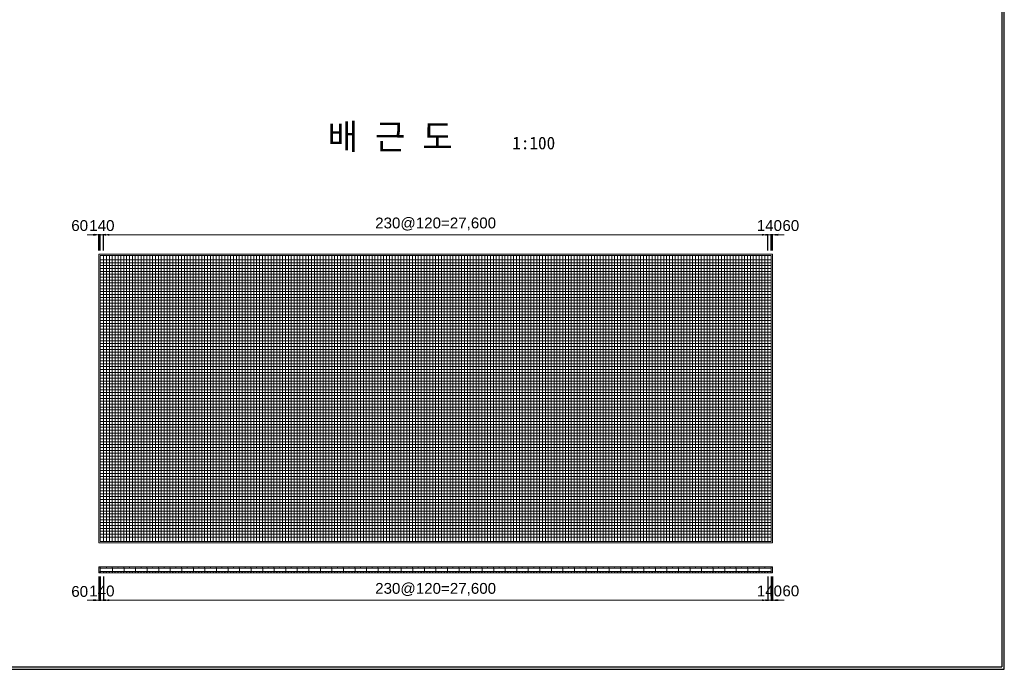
# Model space of a CAD drawing. Header units: metres. Extents: x 674733 to 752233, y -201459 to -147459.
# Tile 5 of 7: x 711313 to 752233, y -201459 to -174463. Entities that reach past the tile are written whole.
import ezdxf
from ezdxf.enums import TextEntityAlignment as Align

# ---------------------------------------------------------------- set-up
doc = ezdxf.new("R2010")
doc.units = ezdxf.units.M
doc.header["$MEASUREMENT"] = 0
doc.layers.get('Defpoints').update_dxf_attribs({"lineweight": 0})
for name, color, linetype, lineweight in [('A-DIM01', 1, 'Continuous', 0), ('Concrete', 4, 'Continuous', 0), ('L3', 6, 'Continuous', 0), ('Text', 3, 'Continuous', 0)]:
    doc.layers.add(name, color=color, linetype=linetype, lineweight=lineweight)
doc.styles.get("Standard").update_dxf_attribs({"font": 'txt', "height": 5})
doc.styles.add('style2', font='arial.ttf')
doc.styles.add('돋움', font='txt')
doc.dimstyles.new('DIM01', dxfattribs={"dimtxt": 3.5, "dimasz": 0.8, "dimexe": 2, "dimexo": 10, "dimgap": 1.25, "dimtad": 1, "dimdec": 0, "dimzin": 0, "dimtxsty": '돋움', "dimcen": 0.09, "dimclrd": 1, "dimclre": 1, "dimclrt": 256, "dimadec": 0, "dimazin": 0, "dimtfac": 0.072, "dimtdec": 0, "dimtix": 1, "dimtmove": 2, "dimatfit": 3, "dimfxl": 1, "dimtolj": 1, "dimtzin": 0, "dimlwd": -1, "dimarcsym": 0})

# ---------------------------------------------------------------- blocks, each defined once
blk = doc.blocks.new('*D380')
at = {"layer": 'A-DIM01', "color": 1}
for p, q in [((714359, -183401), (714119, -183401)), ((714599, -183401), (714659, -183401)), ((714899, -183401), (715139, -183401))]:
    blk.add_line(p, q, dxfattribs=at)
at = {"layer": 'A-DIM01', "color": 1, "lineweight": -2}
for p, q in [((714599, -184052), (714599, -183371)), ((714659, -184052), (714659, -183371))]:
    blk.add_line(p, q, dxfattribs=at)
at = {"layer": 'A-DIM01', "color": 1}
for points in [[(714359, -183361), (714359, -183441), (714599, -183401)], [(714899, -183361), (714899, -183441), (714659, -183401)]]:
    blk.add_solid(points, dxfattribs=at)
at = {"layer": 'Defpoints', "color": 0}
for p in [(714659, -183401), (714599, -184202), (714659, -184202)]:
    blk.add_point(p, dxfattribs=at)
at = {"layer": 'A-DIM01', "color": 7, "insert": (713807, -183021), "char_height": 450, "attachment_point": 5, "style": 'style2'}
blk.add_mtext('\\A1;60', dxfattribs=at)
blk = doc.blocks.new('*D382')
at = {"layer": 'A-DIM01', "color": 1}
for p, q in [((714419, -183401), (714179, -183401)), ((714659, -183401), (714799, -183401)), ((715039, -183401), (715279, -183401))]:
    blk.add_line(p, q, dxfattribs=at)
at = {"layer": 'A-DIM01', "color": 1, "lineweight": -2}
for p, q in [((714659, -184052), (714659, -183371)), ((714799, -184052), (714799, -183371))]:
    blk.add_line(p, q, dxfattribs=at)
at = {"layer": 'A-DIM01', "color": 1}
for points in [[(714419, -183361), (714419, -183441), (714659, -183401)], [(715039, -183361), (715039, -183441), (714799, -183401)]]:
    blk.add_solid(points, dxfattribs=at)
at = {"layer": 'Defpoints', "color": 0}
for p in [(714799, -183401), (714659, -184202), (714799, -184202)]:
    blk.add_point(p, dxfattribs=at)
at = {"layer": 'A-DIM01', "color": 7, "insert": (714729, -183021), "char_height": 450, "attachment_point": 5, "style": 'style2'}
blk.add_mtext('\\A1;140', dxfattribs=at)
blk = doc.blocks.new('*D384')
at = {"layer": 'A-DIM01', "color": 1}
for p, q in [((742299, -183401), (742059, -183401)), ((742539, -183401), (742599, -183401)), ((742839, -183401), (743079, -183401))]:
    blk.add_line(p, q, dxfattribs=at)
at = {"layer": 'A-DIM01', "color": 1, "lineweight": -2}
for p, q in [((742539, -184052), (742539, -183371)), ((742599, -184052), (742599, -183371))]:
    blk.add_line(p, q, dxfattribs=at)
at = {"layer": 'A-DIM01', "color": 1}
for points in [[(742299, -183361), (742299, -183441), (742539, -183401)], [(742839, -183361), (742839, -183441), (742599, -183401)]]:
    blk.add_solid(points, dxfattribs=at)
at = {"layer": 'Defpoints', "color": 0}
for p in [(742599, -183401), (742539, -184202), (742599, -184202)]:
    blk.add_point(p, dxfattribs=at)
at = {"layer": 'A-DIM01', "color": 7, "insert": (743361, -183021), "char_height": 450, "attachment_point": 5, "style": 'style2'}
blk.add_mtext('\\A1;60', dxfattribs=at)
blk = doc.blocks.new('*D386')
at = {"layer": 'A-DIM01', "color": 1}
for p, q in [((742159, -183401), (741919, -183401)), ((742399, -183401), (742539, -183401)), ((742779, -183401), (743019, -183401))]:
    blk.add_line(p, q, dxfattribs=at)
at = {"layer": 'A-DIM01', "color": 1, "lineweight": -2}
for p, q in [((742399, -184052), (742399, -183371)), ((742539, -184052), (742539, -183371))]:
    blk.add_line(p, q, dxfattribs=at)
at = {"layer": 'A-DIM01', "color": 1}
for points in [[(742159, -183361), (742159, -183441), (742399, -183401)], [(742779, -183361), (742779, -183441), (742539, -183401)]]:
    blk.add_solid(points, dxfattribs=at)
at = {"layer": 'Defpoints', "color": 0}
for p in [(742539, -183401), (742399, -184202), (742539, -184202)]:
    blk.add_point(p, dxfattribs=at)
at = {"layer": 'A-DIM01', "color": 7, "insert": (742469, -183021), "char_height": 450, "attachment_point": 5, "style": 'style2'}
blk.add_mtext('\\A1;140', dxfattribs=at)
blk = doc.blocks.new('*D388')
at = {"layer": 'A-DIM01', "color": 1, "lineweight": -2}
for p, q in [((714799, -184052), (714799, -183371)), ((742399, -184052), (742399, -183371))]:
    blk.add_line(p, q, dxfattribs=at)
at = {"layer": 'A-DIM01', "color": 1}
blk.add_line((715039, -183401), (742159, -183401), dxfattribs=at)
for points in [[(715039, -183361), (715039, -183441), (714799, -183401)], [(742159, -183361), (742159, -183441), (742399, -183401)]]:
    blk.add_solid(points, dxfattribs=at)
at = {"layer": 'Defpoints', "color": 0}
for p in [(742399, -183401), (714799, -184202), (742399, -184202)]:
    blk.add_point(p, dxfattribs=at)
at = {"layer": 'A-DIM01', "color": 7, "insert": (728599, -182956), "char_height": 450, "attachment_point": 5, "style": 'style2'}
blk.add_mtext('\\A1;230@120=27,600', dxfattribs=at)
blk = doc.blocks.new('*D390')
at = {"layer": 'A-DIM01', "color": 1, "lineweight": -2}
for p, q in [((714599, -197602), (714599, -198617)), ((714659, -197936), (714659, -198617))]:
    blk.add_line(p, q, dxfattribs=at)
at = {"layer": 'A-DIM01', "color": 1}
for p, q in [((714359, -198587), (714119, -198587)), ((714599, -198587), (714659, -198587)), ((714899, -198587), (715139, -198587))]:
    blk.add_line(p, q, dxfattribs=at)
for points in [[(714359, -198547), (714359, -198627), (714599, -198587)], [(714899, -198547), (714899, -198627), (714659, -198587)]]:
    blk.add_solid(points, dxfattribs=at)
at = {"layer": 'Defpoints', "color": 0}
for p in [(714599, -197452), (714659, -197786), (714659, -198587)]:
    blk.add_point(p, dxfattribs=at)
at = {"layer": 'A-DIM01', "color": 7, "insert": (713807, -198226), "char_height": 450, "attachment_point": 5, "style": 'style2'}
blk.add_mtext('\\A1;60', dxfattribs=at)
blk = doc.blocks.new('*D392')
at = {"layer": 'A-DIM01', "color": 1, "lineweight": -2}
for p, q in [((714659, -197602), (714659, -198617)), ((714799, -197936), (714799, -198617))]:
    blk.add_line(p, q, dxfattribs=at)
at = {"layer": 'A-DIM01', "color": 1}
for p, q in [((714419, -198587), (714179, -198587)), ((714659, -198587), (714799, -198587)), ((715039, -198587), (715279, -198587))]:
    blk.add_line(p, q, dxfattribs=at)
for points in [[(714419, -198547), (714419, -198627), (714659, -198587)], [(715039, -198547), (715039, -198627), (714799, -198587)]]:
    blk.add_solid(points, dxfattribs=at)
at = {"layer": 'Defpoints', "color": 0}
for p in [(714659, -197452), (714799, -197786), (714799, -198587)]:
    blk.add_point(p, dxfattribs=at)
at = {"layer": 'A-DIM01', "color": 7, "insert": (714729, -198207), "char_height": 450, "attachment_point": 5, "style": 'style2'}
blk.add_mtext('\\A1;140', dxfattribs=at)
blk = doc.blocks.new('*D394')
at = {"layer": 'A-DIM01', "color": 1, "lineweight": -2}
for p, q in [((742539, -197602), (742539, -198617)), ((742599, -197602), (742599, -198617))]:
    blk.add_line(p, q, dxfattribs=at)
at = {"layer": 'A-DIM01', "color": 1}
for p, q in [((742299, -198587), (742059, -198587)), ((742539, -198587), (742599, -198587)), ((742839, -198587), (743079, -198587))]:
    blk.add_line(p, q, dxfattribs=at)
for points in [[(742299, -198547), (742299, -198627), (742539, -198587)], [(742839, -198547), (742839, -198627), (742599, -198587)]]:
    blk.add_solid(points, dxfattribs=at)
at = {"layer": 'Defpoints', "color": 0}
for p in [(742539, -197452), (742599, -197452), (742599, -198587)]:
    blk.add_point(p, dxfattribs=at)
at = {"layer": 'A-DIM01', "color": 7, "insert": (743361, -198203), "char_height": 450, "attachment_point": 5, "style": 'style2'}
blk.add_mtext('\\A1;60', dxfattribs=at)
blk = doc.blocks.new('*D396')
at = {"layer": 'A-DIM01', "color": 1, "lineweight": -2}
for p, q in [((742399, -197936), (742399, -198617)), ((742539, -197936), (742539, -198617))]:
    blk.add_line(p, q, dxfattribs=at)
at = {"layer": 'A-DIM01', "color": 1}
for p, q in [((742159, -198587), (741919, -198587)), ((742399, -198587), (742539, -198587)), ((742779, -198587), (743019, -198587))]:
    blk.add_line(p, q, dxfattribs=at)
for points in [[(742159, -198547), (742159, -198627), (742399, -198587)], [(742779, -198547), (742779, -198627), (742539, -198587)]]:
    blk.add_solid(points, dxfattribs=at)
at = {"layer": 'Defpoints', "color": 0}
for p in [(742399, -197786), (742539, -197786), (742539, -198587)]:
    blk.add_point(p, dxfattribs=at)
at = {"layer": 'A-DIM01', "color": 7, "insert": (742469, -198207), "char_height": 450, "attachment_point": 5, "style": 'style2'}
blk.add_mtext('\\A1;140', dxfattribs=at)
blk = doc.blocks.new('*D398')
at = {"layer": 'A-DIM01', "color": 1, "lineweight": -2}
for p, q in [((714799, -197602), (714799, -198617)), ((742399, -197602), (742399, -198617))]:
    blk.add_line(p, q, dxfattribs=at)
at = {"layer": 'A-DIM01', "color": 1}
blk.add_line((715039, -198587), (742159, -198587), dxfattribs=at)
for points in [[(715039, -198547), (715039, -198627), (714799, -198587)], [(742159, -198547), (742159, -198627), (742399, -198587)]]:
    blk.add_solid(points, dxfattribs=at)
at = {"layer": 'Defpoints', "color": 0}
for p in [(714799, -197452), (742399, -197452), (742399, -198587)]:
    blk.add_point(p, dxfattribs=at)
at = {"layer": 'A-DIM01', "color": 7, "insert": (728599, -198141), "char_height": 450, "attachment_point": 5, "style": 'style2'}
blk.add_mtext('\\A1;230@120=27,600', dxfattribs=at)

msp = doc.modelspace()

# ---------------------------------------------------------------- linework, layer by layer
for p, q in [((752132.9, -147558.6), (752132.9, -201358.6)), ((752232.9, -201458.6), (752232.9, -147458.6)), ((674732.9, -201458.6), (752232.9, -201458.6)), ((674832.9, -201358.6), (752132.9, -201358.6))]:
    msp.add_line(p, q)
at = {"layer": 'Concrete'}
for p, q in [((714599, -184202), (727949, -184202)), ((714599, -196202), (714599, -184202)), ((727949, -184202), (742599, -184202)), ((742599, -184202), (742599, -196202)), ((714599, -196202), (727949, -196202)), ((727949, -196202), (742599, -196202)), ((714599, -197202), (725031.5, -197202)), ((714599, -197202), (714599, -197452)), ((725031.5, -197202), (742599, -197202)), ((742599, -197202), (742599, -197452)), ((714599, -197452), (725031.5, -197452)), ((725031.5, -197452), (742599, -197452))]:
    msp.add_line(p, q, dxfattribs=at)
at = {"layer": 'L3'}
for p, q in [((714659, -184262), (727949, -184262)), ((714659, -196142), (714659, -184262)), ((714659, -184442), (727949, -184442)), ((714799, -196142), (714799, -184262)), ((714919, -196142), (714919, -184262)), ((715039, -196142), (715039, -184262)), ((715159, -196142), (715159, -184262)), ((715279, -196142), (715279, -184262)), ((715399, -196142), (715399, -184262)), ((715519, -196142), (715519, -184262)), ((715639, -196142), (715639, -184262)), ((715759, -196142), (715759, -184262)), ((715879, -196142), (715879, -184262)), ((715999, -196142), (715999, -184262)), ((716119, -196142), (716119, -184262)), ((716239, -196142), (716239, -184262)), ((716359, -196142), (716359, -184262)), ((716479, -196142), (716479, -184262)), ((716599, -196142), (716599, -184262)), ((716719, -196142), (716719, -184262)), ((716839, -196142), (716839, -184262)), ((716959, -196142), (716959, -184262)), ((717079, -196142), (717079, -184262)), ((717199, -196142), (717199, -184262)), ((717319, -196142), (717319, -184262)), ((717439, -196142), (717439, -184262)), ((717559, -196142), (717559, -184262)), ((717679, -196142), (717679, -184262)), ((717799, -196142), (717799, -184262)), ((717919, -196142), (717919, -184262)), ((718039, -196142), (718039, -184262)), ((718159, -196142), (718159, -184262)), ((718279, -196142), (718279, -184262)), ((718399, -196142), (718399, -184262)), ((718519, -196142), (718519, -184262)), ((718639, -196142), (718639, -184262)), ((718759, -196142), (718759, -184262)), ((718879, -196142), (718879, -184262)), ((718999, -196142), (718999, -184262)), ((719119, -196142), (719119, -184262)), ((719239, -196142), (719239, -184262)), ((719359, -196142), (719359, -184262)), ((719479, -196142), (719479, -184262)), ((719599, -196142), (719599, -184262)), ((719719, -196142), (719719, -184262)), ((719839, -196142), (719839, -184262)), ((719959, -196142), (719959, -184262)), ((720079, -196142), (720079, -184262)), ((720199, -196142), (720199, -184262)), ((720319, -196142), (720319, -184262)), ((720439, -196142), (720439, -184262)), ((720559, -196142), (720559, -184262)), ((720679, -196142), (720679, -184262)), ((720799, -196142), (720799, -184262)), ((720919, -196142), (720919, -184262)), ((721039, -196142), (721039, -184262)), ((721159, -196142), (721159, -184262)), ((721279, -196142), (721279, -184262)), ((721399, -196142), (721399, -184262)), ((721519, -196142), (721519, -184262)), ((721639, -196142), (721639, -184262)), ((721759, -196142), (721759, -184262)), ((721879, -196142), (721879, -184262)), ((721999, -196142), (721999, -184262)), ((722119, -196142), (722119, -184262)), ((722239, -196142), (722239, -184262)), ((722359, -196142), (722359, -184262)), ((722479, -196142), (722479, -184262)), ((722599, -196142), (722599, -184262)), ((722719, -196142), (722719, -184262)), ((722839, -196142), (722839, -184262)), ((722959, -196142), (722959, -184262)), ((723079, -196142), (723079, -184262)), ((723199, -196142), (723199, -184262)), ((723319, -196142), (723319, -184262)), ((723439, -196142), (723439, -184262)), ((723559, -196142), (723559, -184262)), ((723679, -196142), (723679, -184262)), ((723799, -196142), (723799, -184262)), ((723919, -196142), (723919, -184262)), ((724039, -196142), (724039, -184262)), ((724159, -196142), (724159, -184262)), ((724279, -196142), (724279, -184262)), ((724399, -196142), (724399, -184262)), ((724519, -196142), (724519, -184262)), ((724639, -196142), (724639, -184262)), ((724759, -196142), (724759, -184262)), ((724879, -196142), (724879, -184262)), ((724999, -196142), (724999, -184262)), ((725119, -196142), (725119, -184262)), ((725239, -196142), (725239, -184262)), ((725359, -196142), (725359, -184262)), ((725479, -196142), (725479, -184262)), ((725599, -196142), (725599, -184262)), ((725719, -196142), (725719, -184262)), ((725839, -196142), (725839, -184262)), ((725959, -196142), (725959, -184262)), ((726079, -196142), (726079, -184262)), ((726199, -196142), (726199, -184262)), ((726319, -196142), (726319, -184262)), ((726439, -196142), (726439, -184262)), ((726559, -196142), (726559, -184262)), ((726679, -196142), (726679, -184262)), ((726799, -196142), (726799, -184262)), ((726919, -196142), (726919, -184262)), ((727039, -196142), (727039, -184262)), ((727159, -196142), (727159, -184262)), ((727279, -196142), (727279, -184262)), ((727399, -196142), (727399, -184262)), ((727519, -196142), (727519, -184262)), ((727639, -196142), (727639, -184262)), ((727759, -196142), (727759, -184262)), ((727879, -196142), (727879, -184262)), ((727949, -184262), (742539, -184262)), ((727949, -184442), (742539, -184442)), ((727999, -196142), (727999, -184262)), ((728119, -196142), (728119, -184262)), ((728239, -196142), (728239, -184262)), ((728359, -196142), (728359, -184262)), ((728479, -196142), (728479, -184262)), ((728599, -196142), (728599, -184262)), ((728719, -196142), (728719, -184262)), ((728839, -196142), (728839, -184262)), ((728959, -196142), (728959, -184262)), ((729079, -196142), (729079, -184262)), ((729199, -196142), (729199, -184262)), ((729319, -196142), (729319, -184262)), ((729439, -196142), (729439, -184262)), ((729559, -196142), (729559, -184262)), ((729679, -196142), (729679, -184262)), ((729799, -196142), (729799, -184262)), ((729919, -196142), (729919, -184262)), ((730039, -196142), (730039, -184262)), ((730159, -196142), (730159, -184262)), ((730279, -196142), (730279, -184262)), ((730399, -196142), (730399, -184262)), ((730519, -196142), (730519, -184262)), ((730639, -196142), (730639, -184262)), ((730759, -196142), (730759, -184262)), ((730879, -196142), (730879, -184262)), ((730999, -196142), (730999, -184262)), ((731119, -196142), (731119, -184262)), ((731239, -196142), (731239, -184262)), ((731359, -196142), (731359, -184262)), ((731479, -196142), (731479, -184262)), ((731599, -196142), (731599, -184262)), ((731719, -196142), (731719, -184262)), ((731839, -196142), (731839, -184262)), ((731959, -196142), (731959, -184262)), ((732079, -196142), (732079, -184262)), ((732199, -196142), (732199, -184262)), ((732319, -196142), (732319, -184262)), ((732439, -196142), (732439, -184262)), ((732559, -196142), (732559, -184262)), ((732679, -196142), (732679, -184262)), ((732799, -196142), (732799, -184262)), ((732919, -196142), (732919, -184262)), ((733039, -196142), (733039, -184262)), ((733159, -196142), (733159, -184262)), ((733279, -196142), (733279, -184262)), ((733399, -196142), (733399, -184262)), ((733519, -196142), (733519, -184262)), ((733639, -196142), (733639, -184262)), ((733759, -196142), (733759, -184262)), ((733879, -196142), (733879, -184262)), ((733999, -196142), (733999, -184262)), ((734119, -196142), (734119, -184262)), ((734239, -196142), (734239, -184262)), ((734359, -196142), (734359, -184262)), ((734479, -196142), (734479, -184262)), ((734599, -196142), (734599, -184262)), ((734719, -196142), (734719, -184262)), ((734839, -196142), (734839, -184262)), ((734959, -196142), (734959, -184262)), ((735079, -196142), (735079, -184262)), ((735199, -196142), (735199, -184262)), ((735319, -196142), (735319, -184262)), ((735439, -196142), (735439, -184262)), ((735559, -196142), (735559, -184262)), ((735679, -196142), (735679, -184262)), ((735799, -196142), (735799, -184262)), ((735919, -196142), (735919, -184262)), ((736039, -196142), (736039, -184262)), ((736159, -196142), (736159, -184262)), ((736279, -196142), (736279, -184262)), ((736399, -196142), (736399, -184262)), ((736519, -196142), (736519, -184262)), ((736639, -196142), (736639, -184262)), ((736759, -196142), (736759, -184262)), ((736879, -196142), (736879, -184262)), ((736999, -196142), (736999, -184262)), ((737119, -196142), (737119, -184262)), ((737239, -196142), (737239, -184262)), ((737359, -196142), (737359, -184262)), ((737479, -196142), (737479, -184262)), ((737599, -196142), (737599, -184262)), ((737719, -196142), (737719, -184262)), ((737839, -196142), (737839, -184262)), ((737959, -196142), (737959, -184262)), ((738079, -196142), (738079, -184262)), ((738199, -196142), (738199, -184262)), ((738319, -196142), (738319, -184262)), ((738439, -196142), (738439, -184262)), ((738559, -196142), (738559, -184262)), ((738679, -196142), (738679, -184262)), ((738799, -196142), (738799, -184262)), ((738919, -196142), (738919, -184262)), ((739039, -196142), (739039, -184262)), ((739159, -196142), (739159, -184262)), ((739279, -196142), (739279, -184262)), ((739399, -196142), (739399, -184262)), ((739519, -196142), (739519, -184262)), ((739639, -196142), (739639, -184262)), ((739759, -196142), (739759, -184262)), ((739879, -196142), (739879, -184262)), ((739999, -196142), (739999, -184262)), ((740119, -196142), (740119, -184262)), ((740239, -196142), (740239, -184262)), ((740359, -196142), (740359, -184262)), ((740479, -196142), (740479, -184262)), ((740599, -196142), (740599, -184262)), ((740719, -196142), (740719, -184262)), ((740839, -196142), (740839, -184262)), ((740959, -196142), (740959, -184262)), ((741079, -196142), (741079, -184262)), ((741199, -196142), (741199, -184262)), ((741319, -196142), (741319, -184262)), ((741439, -196142), (741439, -184262)), ((741559, -196142), (741559, -184262)), ((741679, -196142), (741679, -184262)), ((741799, -196142), (741799, -184262)), ((741919, -196142), (741919, -184262)), ((742039, -196142), (742039, -184262)), ((742159, -196142), (742159, -184262)), ((742279, -196142), (742279, -184262)), ((742399, -196142), (742399, -184262)), ((742539, -196142), (742539, -184262)), ((714659, -184562), (727949, -184562)), ((714659, -184682), (727949, -184682)), ((714659, -184802), (727949, -184802)), ((714659, -184922), (727949, -184922)), ((727949, -184562), (742539, -184562)), ((727949, -184682), (742539, -184682)), ((727949, -184802), (742539, -184802)), ((727949, -184922), (742539, -184922)), ((714659, -185042), (727949, -185042)), ((714659, -185162), (727949, -185162)), ((714659, -185282), (727949, -185282)), ((727949, -185042), (742539, -185042)), ((727949, -185162), (742539, -185162)), ((727949, -185282), (742539, -185282)), ((714659, -185402), (727949, -185402)), ((714659, -185522), (727949, -185522)), ((714659, -185642), (727949, -185642)), ((714659, -185762), (727949, -185762)), ((727949, -185402), (742539, -185402)), ((727949, -185522), (742539, -185522)), ((727949, -185642), (742539, -185642)), ((727949, -185762), (742539, -185762)), ((714659, -185882), (727949, -185882)), ((714659, -186002), (727949, -186002)), ((714659, -186122), (727949, -186122)), ((727949, -185882), (742539, -185882)), ((727949, -186002), (742539, -186002)), ((727949, -186122), (742539, -186122)), ((714659, -186242), (727949, -186242)), ((714659, -186362), (727949, -186362)), ((714659, -186482), (727949, -186482)), ((727949, -186242), (742539, -186242)), ((727949, -186362), (742539, -186362)), ((727949, -186482), (742539, -186482)), ((714659, -186602), (727949, -186602)), ((714659, -186722), (727949, -186722)), ((714659, -186842), (727949, -186842)), ((714659, -186962), (727949, -186962)), ((727949, -186602), (742539, -186602)), ((727949, -186722), (742539, -186722)), ((727949, -186842), (742539, -186842)), ((727949, -186962), (742539, -186962)), ((714659, -187082), (727949, -187082)), ((714659, -187202), (727949, -187202)), ((714659, -187322), (727949, -187322)), ((727949, -187082), (742539, -187082)), ((727949, -187202), (742539, -187202)), ((727949, -187322), (742539, -187322)), ((714659, -187442), (727949, -187442)), ((714659, -187562), (727949, -187562)), ((714659, -187682), (727949, -187682)), ((714659, -187802), (727949, -187802)), ((727949, -187442), (742539, -187442)), ((727949, -187562), (742539, -187562)), ((727949, -187682), (742539, -187682)), ((727949, -187802), (742539, -187802)), ((714659, -187922), (727949, -187922)), ((714659, -188042), (727949, -188042)), ((714659, -188162), (727949, -188162)), ((727949, -187922), (742539, -187922)), ((727949, -188042), (742539, -188042)), ((727949, -188162), (742539, -188162)), ((714659, -188282), (727949, -188282)), ((714659, -188402), (727949, -188402)), ((714659, -188522), (727949, -188522)), ((727949, -188282), (742539, -188282)), ((727949, -188402), (742539, -188402)), ((727949, -188522), (742539, -188522)), ((714659, -188642), (727949, -188642)), ((714659, -188762), (727949, -188762)), ((714659, -188882), (727949, -188882)), ((714659, -189002), (727949, -189002)), ((727949, -188642), (742539, -188642)), ((727949, -188762), (742539, -188762)), ((727949, -188882), (742539, -188882)), ((727949, -189002), (742539, -189002)), ((714659, -189122), (727949, -189122)), ((714659, -189242), (727949, -189242)), ((714659, -189362), (727949, -189362)), ((727949, -189122), (742539, -189122)), ((727949, -189242), (742539, -189242)), ((727949, -189362), (742539, -189362)), ((714659, -189482), (727949, -189482)), ((714659, -189602), (727949, -189602)), ((714659, -189722), (727949, -189722)), ((714659, -189842), (727949, -189842)), ((727949, -189482), (742539, -189482)), ((727949, -189602), (742539, -189602)), ((727949, -189722), (742539, -189722)), ((727949, -189842), (742539, -189842)), ((714659, -189962), (727949, -189962)), ((714659, -190082), (727949, -190082)), ((714659, -190202), (727949, -190202)), ((727949, -189962), (742539, -189962)), ((727949, -190082), (742539, -190082)), ((727949, -190202), (742539, -190202)), ((714659, -190322), (727949, -190322)), ((714659, -190442), (727949, -190442)), ((714659, -190562), (727949, -190562)), ((714659, -190682), (727949, -190682)), ((727949, -190322), (742539, -190322)), ((727949, -190442), (742539, -190442)), ((727949, -190562), (742539, -190562)), ((727949, -190682), (742539, -190682)), ((714659, -190802), (727949, -190802)), ((714659, -190922), (727949, -190922)), ((714659, -191042), (727949, -191042)), ((727949, -190802), (742539, -190802)), ((727949, -190922), (742539, -190922)), ((727949, -191042), (742539, -191042)), ((714659, -191162), (727949, -191162)), ((714659, -191282), (727949, -191282)), ((714659, -191402), (727949, -191402)), ((727949, -191162), (742539, -191162)), ((727949, -191282), (742539, -191282)), ((727949, -191402), (742539, -191402)), ((714659, -191522), (727949, -191522)), ((714659, -191642), (727949, -191642)), ((714659, -191762), (727949, -191762)), ((714659, -191882), (727949, -191882)), ((727949, -191522), (742539, -191522)), ((727949, -191642), (742539, -191642)), ((727949, -191762), (742539, -191762)), ((727949, -191882), (742539, -191882)), ((714659, -192002), (727949, -192002)), ((714659, -192122), (727949, -192122)), ((714659, -192242), (727949, -192242)), ((727949, -192002), (742539, -192002)), ((727949, -192122), (742539, -192122)), ((727949, -192242), (742539, -192242)), ((714659, -192362), (727949, -192362)), ((714659, -192482), (727949, -192482)), ((714659, -192602), (727949, -192602)), ((714659, -192722), (727949, -192722)), ((727949, -192362), (742539, -192362)), ((727949, -192482), (742539, -192482)), ((727949, -192602), (742539, -192602)), ((727949, -192722), (742539, -192722)), ((714659, -192842), (727949, -192842)), ((714659, -192962), (727949, -192962)), ((714659, -193082), (727949, -193082)), ((727949, -192842), (742539, -192842)), ((727949, -192962), (742539, -192962)), ((727949, -193082), (742539, -193082)), ((714659, -193202), (727949, -193202)), ((714659, -193322), (727949, -193322)), ((714659, -193442), (727949, -193442)), ((727949, -193202), (742539, -193202)), ((727949, -193322), (742539, -193322)), ((727949, -193442), (742539, -193442)), ((714659, -193562), (727949, -193562)), ((714659, -193682), (727949, -193682)), ((714659, -193802), (727949, -193802)), ((714659, -193922), (727949, -193922)), ((727949, -193562), (742539, -193562)), ((727949, -193682), (742539, -193682)), ((727949, -193802), (742539, -193802)), ((727949, -193922), (742539, -193922)), ((714659, -194042), (727949, -194042)), ((714659, -194162), (727949, -194162)), ((714659, -194282), (727949, -194282)), ((727949, -194042), (742539, -194042)), ((727949, -194162), (742539, -194162)), ((727949, -194282), (742539, -194282)), ((714659, -194402), (727949, -194402)), ((714659, -194522), (727949, -194522)), ((714659, -194642), (727949, -194642)), ((714659, -194762), (727949, -194762)), ((727949, -194402), (742539, -194402)), ((727949, -194522), (742539, -194522)), ((727949, -194642), (742539, -194642)), ((727949, -194762), (742539, -194762)), ((714659, -194882), (727949, -194882)), ((714659, -195002), (727949, -195002)), ((714659, -195122), (727949, -195122)), ((727949, -194882), (742539, -194882)), ((727949, -195002), (742539, -195002)), ((727949, -195122), (742539, -195122)), ((714659, -195242), (727949, -195242)), ((714659, -195362), (727949, -195362)), ((714659, -195482), (727949, -195482)), ((727949, -195242), (742539, -195242)), ((727949, -195362), (742539, -195362)), ((727949, -195482), (742539, -195482)), ((714659, -195602), (727949, -195602)), ((714659, -195722), (727949, -195722)), ((714659, -195842), (727949, -195842)), ((714659, -195962), (727949, -195962)), ((727949, -195602), (742539, -195602)), ((727949, -195722), (742539, -195722)), ((727949, -195842), (742539, -195842)), ((727949, -195962), (742539, -195962)), ((714659, -196142), (727949, -196142)), ((727949, -196142), (742539, -196142)), ((714659, -197262), (725031.5, -197262)), ((714659, -197262), (714659, -197392)), ((725031.5, -197392), (714659, -197392)), ((715171.5, -197262), (715171.5, -197392)), ((715651.5, -197262), (715651.5, -197392)), ((716131.5, -197262), (716131.5, -197392)), ((716611.5, -197262), (716611.5, -197392)), ((717091.5, -197262), (717091.5, -197392)), ((717571.5, -197262), (717571.5, -197392)), ((718051.5, -197262), (718051.5, -197392)), ((718531.5, -197262), (718531.5, -197392)), ((719011.5, -197262), (719011.5, -197392)), ((719491.5, -197262), (719491.5, -197392)), ((719971.5, -197262), (719971.5, -197392)), ((720451.5, -197262), (720451.5, -197392)), ((720931.5, -197262), (720931.5, -197392)), ((721411.5, -197262), (721411.5, -197392)), ((721891.5, -197262), (721891.5, -197392)), ((722371.5, -197262), (722371.5, -197392)), ((722851.5, -197262), (722851.5, -197392)), ((723331.5, -197262), (723331.5, -197392)), ((723811.5, -197262), (723811.5, -197392)), ((724291.5, -197262), (724291.5, -197392)), ((724771.5, -197262), (724771.5, -197392)), ((725031.5, -197262), (742539, -197262)), ((742539, -197392), (725031.5, -197392)), ((725251.5, -197262), (725251.5, -197392)), ((725731.5, -197262), (725731.5, -197392)), ((726211.5, -197262), (726211.5, -197392)), ((726691.5, -197262), (726691.5, -197392)), ((727171.5, -197262), (727171.5, -197392)), ((727651.5, -197262), (727651.5, -197392)), ((728131.5, -197262), (728131.5, -197392)), ((728611.5, -197262), (728611.5, -197392)), ((729091.5, -197262), (729091.5, -197392)), ((729571.5, -197262), (729571.5, -197392)), ((730051.5, -197262), (730051.5, -197392)), ((730531.5, -197262), (730531.5, -197392)), ((731011.5, -197262), (731011.5, -197392)), ((731491.5, -197262), (731491.5, -197392)), ((731971.5, -197262), (731971.5, -197392)), ((732451.5, -197262), (732451.5, -197392)), ((732931.5, -197262), (732931.5, -197392)), ((733411.5, -197262), (733411.5, -197392)), ((733891.5, -197262), (733891.5, -197392)), ((734371.5, -197262), (734371.5, -197392)), ((734851.5, -197262), (734851.5, -197392)), ((735331.5, -197262), (735331.5, -197392)), ((735811.5, -197262), (735811.5, -197392)), ((736291.5, -197262), (736291.5, -197392)), ((736771.5, -197262), (736771.5, -197392)), ((737251.5, -197262), (737251.5, -197392)), ((737731.5, -197262), (737731.5, -197392)), ((738211.5, -197262), (738211.5, -197392)), ((738691.5, -197262), (738691.5, -197392)), ((739171.5, -197262), (739171.5, -197392)), ((739651.5, -197262), (739651.5, -197392)), ((740131.5, -197262), (740131.5, -197392)), ((740611.5, -197262), (740611.5, -197392)), ((741091.5, -197262), (741091.5, -197392)), ((741571.5, -197262), (741571.5, -197392)), ((742051.5, -197262), (742051.5, -197392)), ((742539, -197262), (742539, -197392))]:
    msp.add_line(p, q, dxfattribs=at)
for centre in [(714659, -197249.5), (714659, -197404.5), (714799, -197404.5), (714919, -197249.5), (714919, -197404.5), (715039, -197404.5), (715159, -197249.5), (715159, -197404.5), (715279, -197404.5), (715399, -197249.5), (715399, -197404.5), (715519, -197404.5), (715639, -197249.5), (715639, -197404.5), (715759, -197404.5), (715879, -197249.5), (715879, -197404.5), (715999, -197404.5), (716119, -197249.5), (716119, -197249.5), (716119, -197404.5), (716119, -197404.5), (716239, -197404.5), (716359, -197249.5), (716359, -197404.5), (716479, -197404.5), (716599, -197249.5), (716599, -197404.5), (716719, -197404.5), (716839, -197249.5), (716839, -197404.5), (716959, -197404.5), (717079, -197249.5), (717079, -197404.5), (717199, -197404.5), (717319, -197249.5), (717319, -197404.5), (717439, -197404.5), (717559, -197249.5), (717559, -197249.5), (717559, -197404.5), (717559, -197404.5), (717679, -197404.5), (717799, -197249.5), (717799, -197404.5), (717919, -197404.5), (718039, -197249.5), (718039, -197404.5), (718159, -197404.5), (718279, -197249.5), (718279, -197404.5), (718399, -197404.5), (718519, -197249.5), (718519, -197404.5), (718639, -197404.5), (718759, -197249.5), (718759, -197404.5), (718879, -197404.5), (718999, -197249.5), (718999, -197404.5), (719119, -197404.5), (719239, -197249.5), (719239, -197404.5), (719359, -197404.5), (719479, -197249.5), (719479, -197404.5), (719599, -197404.5), (719719, -197249.5), (719719, -197404.5), (719839, -197404.5), (719959, -197249.5), (719959, -197404.5), (720079, -197404.5), (720199, -197249.5), (720199, -197404.5), (720319, -197404.5), (720439, -197249.5), (720439, -197249.5), (720439, -197404.5), (720439, -197404.5), (720559, -197404.5), (720679, -197249.5), (720679, -197404.5), (720799, -197404.5), (720919, -197249.5), (720919, -197404.5), (721039, -197404.5), (721159, -197249.5), (721159, -197404.5), (721279, -197404.5), (721399, -197249.5), (721399, -197404.5), (721519, -197404.5), (721639, -197249.5), (721639, -197404.5), (721759, -197404.5), (721879, -197249.5), (721879, -197404.5), (721999, -197404.5), (722119, -197249.5), (722119, -197404.5), (722239, -197404.5), (722359, -197249.5), (722359, -197404.5), (722479, -197404.5), (722599, -197249.5), (722599, -197404.5), (722719, -197404.5), (722839, -197249.5), (722839, -197404.5), (722959, -197404.5), (723079, -197249.5), (723079, -197404.5), (723199, -197404.5), (723319, -197249.5), (723319, -197249.5), (723319, -197404.5), (723319, -197404.5), (723439, -197404.5), (723559, -197249.5), (723559, -197404.5), (723679, -197404.5), (723799, -197249.5), (723799, -197404.5), (723919, -197404.5), (724039, -197249.5), (724039, -197404.5), (724159, -197404.5), (724279, -197249.5), (724279, -197404.5), (724399, -197404.5), (724519, -197249.5), (724519, -197404.5), (724639, -197404.5), (724759, -197249.5), (724759, -197404.5), (724879, -197404.5), (724999, -197249.5), (724999, -197404.5), (725119, -197404.5), (725239, -197249.5), (725239, -197404.5), (725359, -197404.5), (725479, -197249.5), (725479, -197404.5), (725599, -197404.5), (725719, -197249.5), (725719, -197249.5), (725719, -197404.5), (725719, -197404.5), (725839, -197404.5), (725959, -197249.5), (725959, -197404.5), (726079, -197404.5), (726199, -197249.5), (726199, -197404.5), (726319, -197404.5), (726439, -197249.5), (726439, -197404.5), (726559, -197404.5), (726679, -197249.5), (726679, -197404.5), (726799, -197404.5), (726919, -197249.5), (726919, -197404.5), (727039, -197404.5), (727159, -197249.5), (727159, -197404.5), (727279, -197404.5), (727399, -197249.5), (727399, -197404.5), (727519, -197404.5), (727639, -197249.5), (727639, -197404.5), (727759, -197404.5), (727879, -197249.5), (727879, -197404.5), (727999, -197404.5), (728119, -197249.5), (728119, -197404.5), (728239, -197404.5), (728359, -197249.5), (728359, -197404.5), (728479, -197404.5), (728599, -197249.5), (728599, -197249.5), (728599, -197404.5), (728599, -197404.5), (728719, -197404.5), (728839, -197249.5), (728839, -197404.5), (728959, -197404.5), (729079, -197249.5), (729079, -197404.5), (729199, -197404.5), (729319, -197249.5), (729319, -197404.5), (729439, -197404.5), (729559, -197249.5), (729559, -197404.5), (729679, -197404.5), (729799, -197249.5), (729799, -197404.5), (729919, -197404.5), (730039, -197249.5), (730039, -197404.5), (730159, -197404.5), (730279, -197249.5), (730279, -197404.5), (730399, -197404.5), (730519, -197249.5), (730519, -197404.5), (730639, -197404.5), (730759, -197249.5), (730759, -197404.5), (730879, -197404.5), (730999, -197249.5), (730999, -197404.5), (731119, -197404.5), (731239, -197249.5), (731239, -197404.5), (731359, -197404.5), (731479, -197249.5), (731479, -197249.5), (731479, -197404.5), (731479, -197404.5), (731599, -197404.5), (731719, -197249.5), (731719, -197404.5), (731839, -197404.5), (731959, -197249.5), (731959, -197404.5), (732079, -197404.5), (732199, -197249.5), (732199, -197404.5), (732319, -197404.5), (732439, -197249.5), (732439, -197404.5), (732559, -197404.5), (732679, -197249.5), (732679, -197404.5), (732799, -197404.5), (732919, -197249.5), (732919, -197404.5), (733039, -197404.5), (733159, -197249.5), (733159, -197404.5), (733279, -197404.5), (733399, -197249.5), (733399, -197404.5), (733519, -197404.5), (733639, -197249.5), (733639, -197404.5), (733759, -197404.5), (733879, -197249.5), (733879, -197404.5), (733999, -197404.5), (734119, -197249.5), (734119, -197404.5), (734239, -197404.5), (734359, -197249.5), (734359, -197249.5), (734359, -197404.5), (734359, -197404.5), (734479, -197404.5), (734599, -197249.5), (734599, -197404.5), (734719, -197404.5), (734839, -197249.5), (734839, -197404.5), (734959, -197404.5), (735079, -197249.5), (735079, -197404.5), (735199, -197404.5), (735319, -197249.5), (735319, -197404.5), (735439, -197404.5), (735559, -197249.5), (735559, -197404.5), (735679, -197404.5), (735799, -197249.5), (735799, -197404.5), (735919, -197404.5), (736039, -197249.5), (736039, -197404.5), (736159, -197404.5), (736279, -197249.5), (736279, -197404.5), (736399, -197404.5), (736519, -197249.5), (736519, -197404.5), (736639, -197404.5), (736759, -197249.5), (736759, -197404.5), (736879, -197404.5), (736999, -197249.5), (736999, -197404.5), (737119, -197404.5), (737239, -197249.5), (737239, -197249.5), (737239, -197404.5), (737239, -197404.5), (737359, -197404.5), (737479, -197249.5), (737479, -197404.5), (737599, -197404.5), (737719, -197249.5), (737719, -197404.5), (737839, -197404.5), (737959, -197249.5), (737959, -197404.5), (738079, -197404.5), (738199, -197249.5), (738199, -197404.5), (738319, -197404.5), (738439, -197249.5), (738439, -197404.5), (738559, -197404.5), (738679, -197249.5), (738679, -197404.5), (738799, -197404.5), (738919, -197249.5), (738919, -197404.5), (739039, -197404.5), (739159, -197249.5), (739159, -197404.5), (739279, -197404.5), (739399, -197249.5), (739399, -197404.5), (739519, -197404.5), (739639, -197249.5), (739639, -197404.5), (739759, -197404.5), (739879, -197249.5), (739879, -197404.5), (739999, -197404.5), (740119, -197249.5), (740119, -197249.5), (740119, -197404.5), (740119, -197404.5), (740239, -197404.5), (740359, -197249.5), (740359, -197404.5), (740479, -197404.5), (740599, -197249.5), (740599, -197404.5), (740719, -197404.5), (740839, -197249.5), (740839, -197404.5), (740959, -197404.5), (741079, -197249.5), (741079, -197404.5), (741199, -197404.5), (741319, -197249.5), (741319, -197404.5), (741439, -197404.5), (741559, -197249.5), (741559, -197404.5), (741679, -197404.5), (741799, -197249.5), (741799, -197404.5), (741919, -197404.5), (742039, -197249.5), (742039, -197404.5), (742159, -197404.5), (742279, -197249.5), (742279, -197404.5), (742399, -197404.5), (742539, -197249.5), (742539, -197404.5)]:
    msp.add_circle(centre, 12.5, dxfattribs=at)

# ---------------------------------------------------------------- texts
at = {"layer": 'Text'}
for s, height, p in [('배 근 도', 1050, (726708.1, -179849.9)), ('1:100', 525, (732675.3, -179849.9))]:
    msp.add_text(s, height=height, rotation=359.93921, dxfattribs=at).set_placement(p, align=Align.CENTER)

# ---------------------------------------------------------------- dimensions: what is measured, and where the dimension line sits
at = {"layer": 'A-DIM01', "color": 1}
for base, p1, p2, picture, middle in [((714659, -183400.9), (714599, -184202), (714659, -184202), '*D380', (713806.9, -183021.1)), ((742599, -183400.9), (742539, -184202), (742599, -184202), '*D384', (743361.3, -183021.1)), ((714659, -198586.6), (714599, -197452), (714659, -197785.5), '*D390', (713806.9, -198225.7)), ((742599, -198586.6), (742539, -197452), (742599, -197452), '*D394', (743361.3, -198202.9))]:
    dim = msp.add_linear_dim(base=base, p1=p1, p2=p2, dimstyle='DIM01', override={"dimscale": 30, "dimtxt": 15, "dimasz": 8, "dimexe": 1, "dimexo": 5, "dimgap": 5, "dimdsep": 46, "dimlunit": 6, "dimtxsty": 'style2', "dimclrt": 7}, dxfattribs=at)
    dim.commit()
    dim.dimension.update_dxf_attribs({"geometry": picture, "text_midpoint": middle, "dimtype": 160})
for base, p1, p2, picture, middle in [((714799, -183400.9), (714659, -184202), (714799, -184202), '*D382', (714729, -183021.1)), ((742539, -183400.9), (742399, -184202), (742539, -184202), '*D386', (742469, -183021.1)), ((714799, -198586.6), (714659, -197452), (714799, -197785.5), '*D392', (714729, -198206.9)), ((742539, -198586.6), (742399, -197785.5), (742539, -197785.5), '*D396', (742469, -198206.9))]:
    dim = msp.add_linear_dim(base=base, p1=p1, p2=p2, dimstyle='DIM01', override={"dimscale": 30, "dimtxt": 15, "dimasz": 8, "dimexe": 1, "dimexo": 5, "dimgap": 5, "dimdsep": 46, "dimlunit": 6, "dimtxsty": 'style2', "dimclrt": 7}, dxfattribs=at)
    dim.commit()
    dim.dimension.update_dxf_attribs({"geometry": picture, "text_midpoint": middle})
for base, p1, p2, picture, middle in [((742399, -183400.9), (714799, -184202), (742399, -184202), '*D388', (728599, -182955.6)), ((742399, -198586.6), (714799, -197452), (742399, -197452), '*D398', (728599, -198141.3))]:
    dim = msp.add_linear_dim(base=base, p1=p1, p2=p2, text='230@120=27,600', dimstyle='DIM01', override={"dimscale": 30, "dimtxt": 15, "dimasz": 8, "dimexe": 1, "dimexo": 5, "dimgap": 5, "dimdsep": 46, "dimlunit": 6, "dimtxsty": 'style2', "dimclrt": 7}, dxfattribs=at)
    dim.commit()
    dim.dimension.update_dxf_attribs({"geometry": picture, "text_midpoint": middle})

doc.saveas('drawing.dxf')
